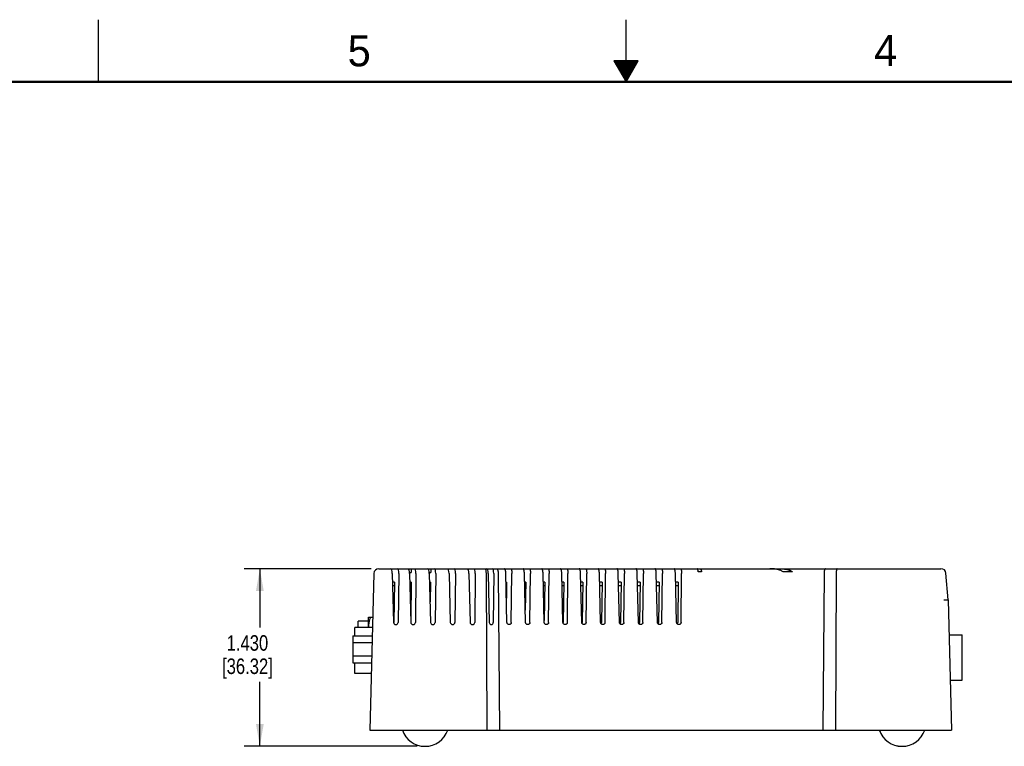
# Model space of a CAD drawing. Header units: inches. Extents: x 0 to 34, y 0 to 22.
# Tile 3 of 13: x 12.1 to 20, y 16.2 to 22. Entities that reach past the tile are written whole.
import ezdxf

# ---------------------------------------------------------------- set-up
doc = ezdxf.new("R2010")
doc.units = ezdxf.units.IN
doc.header["$LTSCALE"] = 1.87
doc.header["$MEASUREMENT"] = 0
doc.layers.get('0').update_dxf_attribs({"linetype": 'CONTINUOUS'})
doc.layers.add('DIMENSIONS', color=7, linetype='CONTINUOUS')
doc.styles.get("Standard").update_dxf_attribs({"font": 'txt', "width": 0.8})
doc.styles.add('TEXTSTYLE_2', font='txt')
doc.dimstyles.new('DIMSTYLE_2', dxfattribs={"dimtxt": 0.125, "dimasz": 0.18, "dimexe": 0.18, "dimexo": 0.0625, "dimgap": 0.09, "dimtad": 0, "dimtih": 1, "dimtoh": 1, "dimdec": 3, "dimzin": 4, "dimdsep": 46, "dimtxsty": 'STANDARD', "dimblk": '_FILLED', "dimblk1": '_FILLED', "dimblk2": '_FILLED', "dimcen": 0.09, "dimadec": 0, "dimazin": 0, "dimtp": 0.001, "dimtm": 0.001, "dimtfac": 1, "dimtdec": 3, "dimtofl": 0, "dimtmove": 0, "dimatfit": 3, "dimldrblk": '_FILLED', "dimfxl": 1, "dimtolj": 1, "dimtzin": 4, "dimarcsym": 0})

# ---------------------------------------------------------------- blocks, each defined once
blk = doc.blocks.new('_FILLED')
at = {"color": 0, "linetype": 'BYBLOCK'}
blk.add_solid([(0, 0), (-1, 0.174), (-1, -0.174)], dxfattribs=at)
blk = doc.blocks.new('*D20')
at = {"layer": 'DIMENSIONS', "color": 2, "linetype": 'CONTINUOUS'}
for p, q in [((14.946, 17.5805), (13.9255, 17.5805)), ((14.0505, 17.5805), (14.0505, 17.1075)), ((14.0505, 16.1505), (14.0505, 16.67)), ((15.3175, 16.1505), (13.9255, 16.1505))]:
    blk.add_line(p, q, dxfattribs=at)
at = {"layer": 'DIMENSIONS', "color": 2, "linetype": 'CONTINUOUS', "xscale": 0.18, "yscale": 0.18, "zscale": 0.18}
for p, rotation in [((14.0505, 17.5805), 90), ((14.0505, 16.1505), 270)]:
    blk.add_blockref('_FILLED', p, dxfattribs=dict(at, rotation=rotation))
at = {"layer": 'DIMENSIONS', "color": 2, "linetype": 'CONTINUOUS', "insert": (13.9505, 17.045), "char_height": 0.125, "width": 0.7, "attachment_point": 2, "line_spacing_factor": 0.9}
blk.add_mtext('1.430\\P[36.32]', dxfattribs=at)

msp = doc.modelspace()

# ---------------------------------------------------------------- linework, layer by layer
at = {"color": 2, "linetype": 'CONTINUOUS'}
for p, q in [((12.75, 21.5), (12.75, 22)), ((17, 21.5), (17, 22)), ((16.902, 21.6697), (17, 21.5)), ((17.098, 21.6697), (16.902, 21.6697)), ((16.9076, 21.66), (17.0924, 21.66)), ((16.9134, 21.65), (17.0866, 21.65)), ((17, 21.5), (17.098, 21.6697)), ((16.9192, 21.64), (17.0808, 21.64)), ((16.925, 21.63), (17.0751, 21.63)), ((16.9307, 21.62), (17.0693, 21.62)), ((16.9365, 21.61), (17.0635, 21.61)), ((16.9423, 21.6), (17.0578, 21.6)), ((16.9481, 21.59), (17.052, 21.59)), ((16.9538, 21.58), (17.0462, 21.58)), ((16.9596, 21.57), (17.0404, 21.57)), ((16.9654, 21.56), (17.0347, 21.56)), ((16.9712, 21.55), (17.0289, 21.55)), ((16.9769, 21.54), (17.0231, 21.54)), ((16.9827, 21.53), (17.0173, 21.53)), ((16.9885, 21.52), (17.0116, 21.52)), ((16.9942, 21.51), (17.0058, 21.51))]:
    msp.add_line(p, q, dxfattribs=at)
at = {"color": 7, "linetype": 'CONTINUOUS'}
for p, q in [((14.9685, 17.5415), (14.9354, 16.2805)), ((15.0085, 17.5805), (15.6165, 17.5805)), ((15.1173, 17.5415), (15.1273, 17.1476)), ((15.1692, 17.5415), (15.1645, 17.1476)), ((15.256, 17.5505), (15.2685, 17.5505)), ((15.256, 17.5415), (15.2661, 17.1476)), ((15.2693, 17.5805), (15.2685, 17.5505)), ((15.308, 17.5415), (15.3033, 17.1476)), ((15.4152, 17.5505), (15.4277, 17.5505)), ((15.4152, 17.5415), (15.4252, 17.1476)), ((15.4284, 17.5805), (15.4277, 17.5505)), ((15.4671, 17.5415), (15.4624, 17.1476)), ((15.5743, 17.5415), (15.5843, 17.1476)), ((15.6202, 17.5805), (17.3865, 17.5805)), ((15.6262, 17.5415), (15.6216, 17.1476)), ((15.7334, 17.5415), (15.7435, 17.1476)), ((15.7854, 17.5415), (15.7807, 17.1476)), ((15.872, 17.5415), (15.8778, 16.2805)), ((15.8896, 17.5415), (15.8985, 17.1476)), ((15.9341, 17.5415), (15.9303, 17.1476)), ((15.9698, 17.5415), (15.9795, 16.2805)), ((16.0407, 17.1476), (16.0313, 17.5415)), ((16.0757, 17.1476), (16.0801, 17.5415)), ((16.1905, 17.1476), (16.1811, 17.5415)), ((16.2257, 17.1476), (16.2301, 17.5415)), ((16.3408, 17.1476), (16.3314, 17.5415)), ((16.3761, 17.1476), (16.3805, 17.5415)), ((16.4916, 17.1476), (16.4821, 17.5415)), ((16.527, 17.1476), (16.5314, 17.5415)), ((16.6429, 17.1476), (16.6334, 17.5415)), ((16.6784, 17.1476), (16.6829, 17.5415)), ((16.7947, 17.1476), (16.7852, 17.5415)), ((16.8303, 17.1476), (16.8348, 17.5415)), ((16.947, 17.1476), (16.9374, 17.5415)), ((16.9827, 17.1476), (16.9872, 17.5415)), ((17.0998, 17.1476), (17.0902, 17.5415)), ((17.1356, 17.1476), (17.1401, 17.5415)), ((17.2531, 17.1476), (17.2434, 17.5415)), ((17.289, 17.1476), (17.2935, 17.5415)), ((17.3912, 17.5805), (17.5717, 17.5805)), ((17.4069, 17.1476), (17.3972, 17.5415)), ((17.4429, 17.1476), (17.4475, 17.5415)), ((17.5725, 17.5805), (19.536, 17.5805)), ((17.6072, 17.5555), (17.5812, 17.5555)), ((18.3405, 17.5555), (18.2637, 17.5555)), ((18.5942, 17.5415), (18.5845, 16.2805)), ((18.692, 17.5415), (18.6862, 16.2805)), ((19.5945, 17.3305), (19.5758, 17.544)), ((15.1359, 17.4705), (15.1191, 17.4705)), ((15.1197, 17.4455), (15.1355, 17.4455)), ((15.1359, 17.4705), (15.1308, 17.1476)), ((15.2699, 17.4705), (15.2578, 17.4705)), ((15.2585, 17.4455), (15.2695, 17.4455)), ((15.2699, 17.4705), (15.2653, 17.1794)), ((15.4235, 17.4705), (15.417, 17.4705)), ((15.4176, 17.4455), (15.4231, 17.4455)), ((15.4235, 17.4705), (15.421, 17.3126)), ((16.038, 17.4705), (16.033, 17.4705)), ((16.0336, 17.4455), (16.0376, 17.4455)), ((16.038, 17.4705), (16.036, 17.3435)), ((16.1917, 17.4705), (16.1828, 17.4705)), ((16.1834, 17.4455), (16.1913, 17.4455)), ((16.1892, 17.4455), (16.1876, 17.269)), ((16.1917, 17.4705), (16.1881, 17.2475)), ((16.3453, 17.4705), (16.3331, 17.4705)), ((16.3337, 17.4455), (16.3449, 17.4455)), ((16.3453, 17.4705), (16.3405, 17.164)), ((16.4989, 17.4705), (16.4839, 17.4705)), ((16.4845, 17.4455), (16.4985, 17.4455)), ((16.4989, 17.4705), (16.4938, 17.1476)), ((16.6526, 17.4705), (16.6351, 17.4705)), ((16.6357, 17.4455), (16.6522, 17.4455)), ((16.6526, 17.4705), (16.6475, 17.1476)), ((16.8062, 17.4705), (16.7869, 17.4705)), ((16.7875, 17.4455), (16.8058, 17.4455)), ((16.8062, 17.4705), (16.8011, 17.1476)), ((16.9598, 17.4705), (16.9391, 17.4705)), ((16.9397, 17.4455), (16.9594, 17.4455)), ((16.9598, 17.4705), (16.9547, 17.1476)), ((17.1135, 17.4705), (17.0919, 17.4705)), ((17.0925, 17.4455), (17.1131, 17.4455)), ((17.1135, 17.4705), (17.1084, 17.1476)), ((17.2671, 17.4705), (17.2451, 17.4705)), ((17.2458, 17.4455), (17.2667, 17.4455)), ((17.2671, 17.4705), (17.262, 17.1476)), ((17.4207, 17.4705), (17.3989, 17.4705)), ((17.3995, 17.4455), (17.4204, 17.4455)), ((17.4207, 17.4705), (17.4156, 17.1476)), ((19.5945, 17.3305), (19.622, 16.2805)), ((15.1254, 17.222), (15.1319, 17.222)), ((14.8415, 17.1062), (14.8415, 17.159)), ((14.9265, 17.159), (14.8415, 17.159)), ((14.9268, 17.19), (14.9265, 17.1895)), ((14.9265, 17.1062), (14.9265, 17.1895)), ((14.9268, 17.19), (14.9593, 17.19)), ((15.1311, 17.169), (15.1267, 17.169)), ((14.8142, 17.04), (14.8142, 17.1062)), ((14.9571, 17.1062), (14.8142, 17.1062)), ((19.6019, 17.049), (19.706, 17.049)), ((19.706, 16.684), (19.706, 17.049)), ((14.8005, 17.04), (14.8005, 16.8234)), ((14.8005, 17.04), (14.9553, 17.04)), ((14.8005, 16.9858), (14.9539, 16.9858)), ((14.8005, 16.8776), (14.9511, 16.8776)), ((14.8005, 16.8234), (14.9497, 16.8234)), ((14.8142, 16.7377), (14.8142, 16.8234)), ((14.9474, 16.7377), (14.8142, 16.7377)), ((19.6114, 16.684), (19.706, 16.684)), ((14.9354, 16.2805), (19.622, 16.2805))]:
    msp.add_line(p, q, dxfattribs=at)
at = {"color": 7, "linetype": 'CONTINUOUS', "const_width": 0.02}
msp.add_lwpolyline([(33.5, 21.5), (0.5, 21.5)], dxfattribs=at)
at = {"color": 7, "linetype": 'CONTINUOUS'}
for centre, radius, start, end in [((15.0085, 17.5405), 0.04, 90, 178.5), ((18.1756, 17.3783), 0.2007, 75.13586, 78.47888), ((19.536, 17.5405), 0.04, 5, 90), ((16.8114, 17.148), 0.0167, 181.41587, 187.52541), ((16.9637, 17.148), 0.0168, 181.43256, 188.87814), ((17.1165, 17.148), 0.0167, 181.44643, 189.75784), ((17.2698, 17.148), 0.0167, 181.45586, 190.153), ((17.4235, 17.148), 0.0166, 181.45992, 190.05141), ((15.38, 16.3427), 0.1922, 198.89001, 270.29859), ((15.382, 16.3427), 0.1922, 269.70141, 341.10999), ((19.221, 16.3427), 0.1922, 198.89001, 270.14929), ((19.222, 16.3427), 0.1922, 198.89001, 270), ((19.224, 16.3427), 0.1922, 269.70141, 341.10999)]:
    msp.add_arc(centre, radius, start, end, dxfattribs=at)
for centre, major_axis, ratio, start_param, end_param in [((15.1069, 17.5405), (-0.0008, 0.04), 0.260617, -1.549826, -0.00521), ((15.1587, 17.5405), (0.0008, 0.04), 0.260617, -1.539406, 0.00521), ((15.2456, 17.5405), (-0.0008, 0.04), 0.260617, -1.549826, -0.00521), ((15.2975, 17.5405), (0.0008, 0.04), 0.260617, -1.539406, 0.00521), ((15.4048, 17.5405), (-0.0008, 0.04), 0.260617, -1.549826, -0.00521), ((15.4566, 17.5405), (0.0008, 0.04), 0.260617, -1.539406, 0.00521), ((15.5639, 17.5405), (-0.0008, 0.04), 0.260617, -1.549826, -0.00521), ((15.6158, 17.5405), (0.0008, 0.04), 0.260617, -1.539406, 0.00521), ((15.723, 17.5405), (-0.0008, 0.04), 0.260617, -1.549826, -0.00521), ((15.7749, 17.5405), (0.0008, 0.04), 0.260617, -1.539406, 0.00521), ((15.8797, 17.5405), (-0.0007, 0.04), 0.248332, -1.548838, -0.004222), ((15.9241, 17.5405), (0.0007, 0.04), 0.248332, -1.540394, 0.004222), ((15.1459, 17.1479), (0.0186, -0.0009), 0.936471, 3.211109, 6.317795), ((15.1128, 17.1479), (0.018, -0.0006), 0.970222, -0.339086, 0.01856), ((15.2847, 17.1479), (0.0186, -0.0009), 0.936471, 3.211109, 6.317795), ((15.4438, 17.1479), (0.0186, -0.0009), 0.936471, 3.211109, 6.317795), ((15.6029, 17.1479), (0.0186, -0.0009), 0.936471, 3.211109, 6.317795), ((15.7621, 17.1479), (0.0186, -0.0009), 0.936471, 3.211109, 6.317795), ((15.9144, 17.1479), (-0.0007, 0.0174), 0.913706, 1.55223, 4.658916), ((16.4759, 17.1479), (0.018, -0.0006), 0.970222, -0.207866, 0.01856), ((16.6295, 17.1479), (0.018, -0.0006), 0.970222, -0.452718, 0.01856), ((16.7831, 17.1479), (0.018, -0.0006), 0.970222, 5.732698, 6.301745), ((16.9368, 17.1479), (0.018, -0.0006), 0.970222, 5.679676, 6.301745), ((17.0904, 17.1479), (0.018, -0.0006), 0.970222, 5.646126, 6.301745), ((17.244, 17.1479), (0.018, -0.0006), 0.970222, 5.632752, 6.301745), ((17.3977, 17.1479), (0.018, -0.0006), 0.970222, 5.639842, 6.301745)]:
    msp.add_ellipse(centre, major_axis=major_axis, ratio=ratio, start_param=start_param, end_param=end_param, dxfattribs=at)
for points, knots in [([(15.865, 17.5805), (15.8652, 17.5805), (15.8657, 17.5803), (15.8664, 17.5797), (15.867, 17.5788), (15.8677, 17.5776), (15.8682, 17.576), (15.8691, 17.5733), (15.8695, 17.5711), (15.8698, 17.5695)], [0, 0, 0, 0, 0.05448, 0.121923, 0.209311, 0.319693, 0.454269, 0.61296, 1, 1, 1, 1]), ([(15.8698, 17.5695), (15.8702, 17.5675), (15.8708, 17.5633), (15.8712, 17.5591), (15.8714, 17.5569)], [0, 0, 0, 0, 0.464588, 1, 1, 1, 1]), ([(15.8714, 17.5569), (15.8715, 17.5556), (15.8718, 17.5505), (15.872, 17.5454), (15.872, 17.5415)], [0, 0, 0, 0, 0.240368, 1, 1, 1, 1]), ([(15.958, 17.5805), (15.9584, 17.5805), (15.9592, 17.5803), (15.9603, 17.5797), (15.9614, 17.5788), (15.963, 17.577), (15.9647, 17.5737), (15.9664, 17.569), (15.9678, 17.5631), (15.9689, 17.5564), (15.9696, 17.5491), (15.9698, 17.5441), (15.9698, 17.5415)], [0, 0, 0, 0, 0.026651, 0.055799, 0.089193, 0.127937, 0.223362, 0.34302, 0.484962, 0.645399, 0.819432, 1, 1, 1, 1]), ([(16.0313, 17.5415), (16.0312, 17.5441), (16.031, 17.5491), (16.0303, 17.5564), (16.0293, 17.5631), (16.028, 17.5689), (16.0265, 17.5737), (16.025, 17.5769), (16.0237, 17.5788), (16.0228, 17.5797), (16.0218, 17.5803), (16.0212, 17.5805), (16.0208, 17.5805)], [0, 0, 0, 0, 0.183595, 0.360526, 0.523565, 0.667494, 0.788063, 0.882632, 0.919963, 0.951127, 0.977164, 1, 1, 1, 1]), ([(16.071, 17.5805), (16.0726, 17.5805), (16.0743, 17.5784), (16.0755, 17.5759), (16.0763, 17.5739), (16.077, 17.5717), (16.0779, 17.5681), (16.0789, 17.563), (16.0796, 17.5564), (16.0801, 17.5491), (16.0801, 17.5441), (16.0801, 17.5415)], [0, 0, 0, 0, 0.112198, 0.156016, 0.206624, 0.263856, 0.327445, 0.472082, 0.636271, 0.814691, 1, 1, 1, 1]), ([(16.1811, 17.5415), (16.181, 17.5441), (16.1808, 17.5491), (16.1801, 17.5564), (16.1791, 17.5631), (16.1778, 17.5689), (16.1763, 17.5737), (16.1748, 17.5769), (16.1735, 17.5788), (16.1726, 17.5797), (16.1716, 17.5803), (16.1709, 17.5805), (16.1706, 17.5805)], [0, 0, 0, 0, 0.183733, 0.360754, 0.52381, 0.66769, 0.788172, 0.882654, 0.919957, 0.951108, 0.977148, 1, 1, 1, 1]), ([(16.221, 17.5805), (16.2225, 17.5805), (16.2242, 17.5784), (16.2255, 17.5759), (16.2263, 17.5739), (16.227, 17.5717), (16.2279, 17.5681), (16.2288, 17.5631), (16.2296, 17.5564), (16.23, 17.5491), (16.2301, 17.5441), (16.2301, 17.5415)], [0, 0, 0, 0, 0.11217, 0.155944, 0.206503, 0.263688, 0.327237, 0.471833, 0.636047, 0.814561, 1, 1, 1, 1]), ([(16.3314, 17.5415), (16.3313, 17.5441), (16.3311, 17.5491), (16.3304, 17.5564), (16.3294, 17.5631), (16.3281, 17.5689), (16.3266, 17.5737), (16.3251, 17.5769), (16.3238, 17.5788), (16.3229, 17.5797), (16.3219, 17.5803), (16.3212, 17.5805), (16.3209, 17.5805)], [0, 0, 0, 0, 0.183885, 0.361004, 0.524077, 0.667905, 0.788291, 0.882679, 0.91995, 0.951087, 0.977131, 1, 1, 1, 1]), ([(16.3714, 17.5805), (16.3729, 17.5805), (16.3747, 17.5784), (16.3759, 17.5759), (16.3767, 17.5739), (16.3774, 17.5717), (16.3783, 17.5681), (16.3793, 17.5631), (16.38, 17.5564), (16.3805, 17.5491), (16.3805, 17.5441), (16.3805, 17.5415)], [0, 0, 0, 0, 0.11214, 0.155866, 0.206372, 0.263505, 0.32701, 0.471561, 0.635802, 0.814419, 1, 1, 1, 1]), ([(16.4821, 17.5415), (16.4821, 17.5441), (16.4818, 17.5491), (16.4811, 17.5564), (16.4801, 17.5631), (16.4788, 17.5689), (16.4773, 17.5737), (16.4758, 17.5769), (16.4745, 17.5788), (16.4736, 17.5797), (16.4726, 17.5803), (16.472, 17.5805), (16.4716, 17.5805)], [0, 0, 0, 0, 0.184049, 0.361276, 0.524367, 0.668139, 0.78842, 0.882706, 0.919943, 0.951064, 0.977112, 1, 1, 1, 1]), ([(16.5223, 17.5805), (16.5239, 17.5805), (16.5256, 17.5784), (16.5268, 17.5759), (16.5276, 17.5739), (16.5283, 17.5717), (16.5292, 17.5682), (16.5302, 17.5631), (16.531, 17.5564), (16.5314, 17.5491), (16.5315, 17.5441), (16.5314, 17.5415)], [0, 0, 0, 0, 0.112109, 0.155783, 0.206231, 0.263308, 0.326764, 0.471266, 0.635535, 0.814263, 1, 1, 1, 1]), ([(16.6334, 17.5415), (16.6333, 17.5441), (16.6331, 17.5491), (16.6324, 17.5564), (16.6314, 17.5631), (16.6301, 17.5689), (16.6286, 17.5737), (16.6271, 17.5769), (16.6258, 17.5788), (16.6248, 17.5797), (16.6239, 17.5803), (16.6232, 17.5805), (16.6229, 17.5805)], [0, 0, 0, 0, 0.184227, 0.361569, 0.524681, 0.668392, 0.788559, 0.882734, 0.919935, 0.951039, 0.977091, 1, 1, 1, 1]), ([(16.6737, 17.5805), (16.6753, 17.5805), (16.677, 17.5784), (16.6782, 17.5759), (16.679, 17.574), (16.6797, 17.5717), (16.6807, 17.5682), (16.6816, 17.5631), (16.6824, 17.5564), (16.6828, 17.5491), (16.6829, 17.5441), (16.6829, 17.5415)], [0, 0, 0, 0, 0.112077, 0.155695, 0.206081, 0.263096, 0.326499, 0.470947, 0.635246, 0.814093, 1, 1, 1, 1]), ([(16.7852, 17.5415), (16.7851, 17.5441), (16.7849, 17.5491), (16.7841, 17.5564), (16.7831, 17.5631), (16.7818, 17.569), (16.7803, 17.5737), (16.7788, 17.5769), (16.7775, 17.5788), (16.7766, 17.5797), (16.7756, 17.5803), (16.7749, 17.5805), (16.7746, 17.5805)], [0, 0, 0, 0, 0.184418, 0.361885, 0.525019, 0.668663, 0.788709, 0.882765, 0.919927, 0.951013, 0.977069, 1, 1, 1, 1]), ([(16.8256, 17.5805), (16.8271, 17.5805), (16.8289, 17.5784), (16.8301, 17.5759), (16.8309, 17.574), (16.8316, 17.5717), (16.8326, 17.5682), (16.8335, 17.5631), (16.8343, 17.5564), (16.8347, 17.5491), (16.8348, 17.5441), (16.8348, 17.5415)], [0, 0, 0, 0, 0.112043, 0.155602, 0.205921, 0.26287, 0.326216, 0.470604, 0.634934, 0.81391, 1, 1, 1, 1]), ([(16.9374, 17.5415), (16.9373, 17.5441), (16.9371, 17.5492), (16.9364, 17.5565), (16.9353, 17.5632), (16.934, 17.569), (16.9325, 17.5737), (16.931, 17.5769), (16.9297, 17.5788), (16.9288, 17.5797), (16.9278, 17.5803), (16.9271, 17.5805), (16.9268, 17.5805)], [0, 0, 0, 0, 0.184623, 0.362223, 0.52538, 0.668953, 0.788868, 0.882797, 0.919917, 0.950984, 0.977045, 1, 1, 1, 1]), ([(16.978, 17.5805), (16.9795, 17.5805), (16.9813, 17.5784), (16.9825, 17.5759), (16.9833, 17.574), (16.984, 17.5717), (16.985, 17.5682), (16.9859, 17.5631), (16.9867, 17.5565), (16.9872, 17.5491), (16.9872, 17.5441), (16.9872, 17.5415)], [0, 0, 0, 0, 0.112009, 0.155504, 0.205752, 0.26263, 0.325914, 0.470237, 0.6346, 0.813713, 1, 1, 1, 1]), ([(17.0902, 17.5415), (17.0901, 17.5441), (17.0898, 17.5492), (17.0891, 17.5565), (17.0881, 17.5632), (17.0868, 17.569), (17.0853, 17.5738), (17.0838, 17.577), (17.0824, 17.5788), (17.0815, 17.5797), (17.0805, 17.5803), (17.0798, 17.5805), (17.0795, 17.5805)], [0, 0, 0, 0, 0.184842, 0.362585, 0.525765, 0.669261, 0.789038, 0.882831, 0.919907, 0.950953, 0.97702, 1, 1, 1, 1]), ([(17.1309, 17.5805), (17.1312, 17.5805), (17.1319, 17.5803), (17.1328, 17.5797), (17.1337, 17.5788), (17.1346, 17.5775), (17.1354, 17.5759), (17.1362, 17.574), (17.1369, 17.5718), (17.1379, 17.5682), (17.1388, 17.5632), (17.1396, 17.5565), (17.1401, 17.5492), (17.1401, 17.5441), (17.1401, 17.5415)], [0, 0, 0, 0, 0.022934, 0.048719, 0.07936, 0.116003, 0.159233, 0.209176, 0.265721, 0.328652, 0.47225, 0.6359, 0.814348, 1, 1, 1, 1]), ([(17.2434, 17.5415), (17.2433, 17.5441), (17.2431, 17.5492), (17.2424, 17.5565), (17.2413, 17.5632), (17.24, 17.569), (17.2385, 17.5738), (17.237, 17.577), (17.2357, 17.5788), (17.2347, 17.5797), (17.2338, 17.5803), (17.2331, 17.5805), (17.2327, 17.5805)], [0, 0, 0, 0, 0.185076, 0.36297, 0.526175, 0.669589, 0.789217, 0.882867, 0.919896, 0.95092, 0.976993, 1, 1, 1, 1]), ([(17.2843, 17.5805), (17.2846, 17.5805), (17.2853, 17.5803), (17.2862, 17.5797), (17.2871, 17.5788), (17.2884, 17.577), (17.2898, 17.5738), (17.2911, 17.569), (17.2922, 17.5632), (17.293, 17.5565), (17.2935, 17.5492), (17.2936, 17.5441), (17.2935, 17.5415)], [0, 0, 0, 0, 0.022963, 0.048755, 0.079376, 0.115973, 0.20891, 0.328207, 0.471751, 0.635461, 0.814092, 1, 1, 1, 1]), ([(17.3903, 17.5774), (17.3901, 17.5779), (17.3895, 17.5786), (17.3887, 17.5795), (17.3878, 17.5802), (17.387, 17.5805), (17.3865, 17.5805)], [0, 0, 0, 0, 0.318287, 0.522287, 0.700178, 1, 1, 1, 1]), ([(17.3972, 17.5415), (17.3971, 17.5453), (17.3966, 17.5526), (17.3954, 17.5614), (17.3941, 17.5676), (17.393, 17.5715), (17.3918, 17.5747), (17.3908, 17.5766), (17.3903, 17.5774)], [0, 0, 0, 0, 0.311111, 0.594562, 0.718763, 0.828521, 0.922509, 1, 1, 1, 1]), ([(17.4381, 17.5805), (17.4385, 17.5805), (17.4392, 17.5803), (17.4401, 17.5797), (17.441, 17.5788), (17.4423, 17.577), (17.4437, 17.5738), (17.445, 17.569), (17.4461, 17.5632), (17.447, 17.5565), (17.4474, 17.5492), (17.4475, 17.5441), (17.4475, 17.5415)], [0, 0, 0, 0, 0.02299, 0.048786, 0.07938, 0.115922, 0.208697, 0.327833, 0.471298, 0.635048, 0.813849, 1, 1, 1, 1]), ([(17.5812, 17.5555), (17.581, 17.5573), (17.5805, 17.5607), (17.5797, 17.5656), (17.5786, 17.5699), (17.5775, 17.5736), (17.5762, 17.5765), (17.575, 17.5784), (17.5739, 17.5795), (17.573, 17.5802), (17.5722, 17.5805), (17.5717, 17.5805)], [0, 0, 0, 0, 0.194676, 0.373685, 0.532982, 0.670298, 0.784264, 0.874891, 0.912085, 0.944625, 1, 1, 1, 1]), ([(17.5976, 17.5805), (17.5981, 17.5805), (17.599, 17.5802), (17.5999, 17.5795), (17.6009, 17.5784), (17.6022, 17.5765), (17.6034, 17.5736), (17.6046, 17.5699), (17.6057, 17.5656), (17.6065, 17.5607), (17.607, 17.5573), (17.6072, 17.5555)], [0, 0, 0, 0, 0.055465, 0.088034, 0.125245, 0.215875, 0.329816, 0.467094, 0.626352, 0.805334, 1, 1, 1, 1]), ([(18.2157, 17.575), (18.2062, 17.5769), (18.1868, 17.5796), (18.1674, 17.5805), (18.1576, 17.5805)], [0, 0, 0, 0, 0.499914, 1, 1, 1, 1]), ([(18.2637, 17.5555), (18.2611, 17.5577), (18.2554, 17.5615), (18.2463, 17.566), (18.2368, 17.5695), (18.2303, 17.5715), (18.2271, 17.5723)], [0, 0, 0, 0, 0.252847, 0.503028, 0.75189, 1, 1, 1, 1]), ([(18.2355, 17.5805), (18.2382, 17.5805), (18.2486, 17.5803), (18.259, 17.5797), (18.2668, 17.5789)], [0, 0, 0, 0, 0.250143, 1, 1, 1, 1]), ([(18.2668, 17.5789), (18.2733, 17.5783), (18.2861, 17.5766), (18.302, 17.5731), (18.3145, 17.5693), (18.3237, 17.5658), (18.3325, 17.5614), (18.338, 17.5577), (18.3405, 17.5555)], [0, 0, 0, 0, 0.248432, 0.49715, 0.621848, 0.746954, 0.872774, 1, 1, 1, 1]), ([(18.606, 17.5805), (18.6056, 17.5805), (18.6048, 17.5803), (18.6036, 17.5797), (18.6025, 17.5788), (18.601, 17.577), (18.5993, 17.5737), (18.5976, 17.569), (18.5962, 17.5631), (18.5951, 17.5564), (18.5944, 17.5491), (18.5942, 17.5441), (18.5942, 17.5415)], [0, 0, 0, 0, 0.026651, 0.055799, 0.089193, 0.127937, 0.223362, 0.34302, 0.484962, 0.645399, 0.819432, 1, 1, 1, 1]), ([(18.699, 17.5805), (18.6987, 17.5805), (18.6982, 17.5803), (18.6976, 17.5797), (18.6969, 17.5788), (18.6963, 17.5776), (18.6957, 17.576), (18.6951, 17.5741), (18.6946, 17.5719), (18.6939, 17.5684), (18.6932, 17.5633), (18.6925, 17.5566), (18.6921, 17.5492), (18.692, 17.5441), (18.692, 17.5415)], [0, 0, 0, 0, 0.01679, 0.03758, 0.064525, 0.098565, 0.140067, 0.189007, 0.245198, 0.308394, 0.454271, 0.622363, 0.807121, 1, 1, 1, 1]), ([(19.56, 17.3292), (19.5645, 17.3295), (19.5727, 17.3299), (19.5823, 17.3303), (19.5885, 17.3305), (19.5917, 17.3306), (19.5936, 17.3305), (19.5945, 17.3305)], [0, 0, 0, 0, 0.391727, 0.714468, 0.836068, 0.925836, 1, 1, 1, 1]), ([(14.9269, 17.1062), (14.9271, 17.1098), (14.9275, 17.1169), (14.9286, 17.1275), (14.9301, 17.138), (14.9327, 17.1521), (14.9368, 17.1695), (14.941, 17.1832), (14.9433, 17.19)], [0, 0, 0, 0, 0.124389, 0.248882, 0.37353, 0.49837, 0.748692, 1, 1, 1, 1]), ([(16.0583, 17.1305), (16.0561, 17.1305), (16.0515, 17.1314), (16.0467, 17.1345), (16.0437, 17.138), (16.0415, 17.1419), (16.0408, 17.1454), (16.0407, 17.1476)], [0, 0, 0, 0, 0.249053, 0.498463, 0.624053, 0.75003, 1, 1, 1, 1]), ([(16.0757, 17.1476), (16.0757, 17.1454), (16.075, 17.1419), (16.0728, 17.138), (16.0706, 17.1354), (16.068, 17.1332), (16.064, 17.1311), (16.0606, 17.1305), (16.0583, 17.1305)], [0, 0, 0, 0, 0.249821, 0.375574, 0.500918, 0.626045, 0.751055, 1, 1, 1, 1]), ([(16.2082, 17.1305), (16.206, 17.1305), (16.2014, 17.1314), (16.1966, 17.1345), (16.1936, 17.138), (16.1914, 17.1419), (16.1906, 17.1454), (16.1905, 17.1476)], [0, 0, 0, 0, 0.249211, 0.498678, 0.624245, 0.750173, 1, 1, 1, 1]), ([(16.2257, 17.1476), (16.2256, 17.1454), (16.2249, 17.1419), (16.2227, 17.138), (16.2205, 17.1354), (16.2179, 17.1332), (16.2139, 17.1311), (16.2105, 17.1305), (16.2082, 17.1305)], [0, 0, 0, 0, 0.249658, 0.37537, 0.500705, 0.625859, 0.750918, 1, 1, 1, 1]), ([(16.3586, 17.1305), (16.3563, 17.1305), (16.3518, 17.1313), (16.3469, 17.1345), (16.3439, 17.138), (16.3417, 17.1419), (16.3409, 17.1454), (16.3408, 17.1476)], [0, 0, 0, 0, 0.24935, 0.498867, 0.624411, 0.750297, 1, 1, 1, 1]), ([(16.3761, 17.1476), (16.3761, 17.1454), (16.3753, 17.1419), (16.3731, 17.138), (16.3709, 17.1354), (16.3683, 17.1332), (16.3643, 17.1311), (16.3608, 17.1305), (16.3586, 17.1305)], [0, 0, 0, 0, 0.249515, 0.375191, 0.50052, 0.625699, 0.7508, 1, 1, 1, 1]), ([(16.5094, 17.1305), (16.5072, 17.1305), (16.5026, 17.1313), (16.4977, 17.1345), (16.4947, 17.1379), (16.4925, 17.1419), (16.4917, 17.1453), (16.4916, 17.1476)], [0, 0, 0, 0, 0.249469, 0.499029, 0.624553, 0.750402, 1, 1, 1, 1]), ([(16.527, 17.1476), (16.527, 17.1454), (16.5262, 17.1419), (16.524, 17.138), (16.5218, 17.1353), (16.5191, 17.1332), (16.5151, 17.1311), (16.5117, 17.1305), (16.5094, 17.1305)], [0, 0, 0, 0, 0.249391, 0.375038, 0.500362, 0.625565, 0.750703, 1, 1, 1, 1]), ([(16.6608, 17.1305), (16.6585, 17.1305), (16.6539, 17.1313), (16.649, 17.1345), (16.646, 17.1379), (16.6438, 17.1419), (16.643, 17.1453), (16.6429, 17.1476)], [0, 0, 0, 0, 0.249569, 0.499163, 0.62467, 0.750487, 1, 1, 1, 1]), ([(16.6784, 17.1476), (16.6784, 17.1454), (16.6776, 17.1419), (16.6754, 17.1379), (16.6732, 17.1353), (16.6705, 17.1332), (16.6665, 17.1311), (16.663, 17.1305), (16.6608, 17.1305)], [0, 0, 0, 0, 0.249286, 0.37491, 0.500232, 0.625457, 0.750625, 1, 1, 1, 1]), ([(16.8126, 17.1305), (16.8105, 17.1305), (16.8062, 17.1312), (16.8006, 17.1345), (16.7965, 17.1396), (16.7951, 17.1437), (16.7949, 17.1458)], [0, 0, 0, 0, 0.249799, 0.499566, 0.74964, 1, 1, 1, 1]), ([(16.8303, 17.1476), (16.8303, 17.1454), (16.8295, 17.1419), (16.8273, 17.1379), (16.8243, 17.1345), (16.8195, 17.1313), (16.8149, 17.1305), (16.8126, 17.1305)], [0, 0, 0, 0, 0.249495, 0.375248, 0.500717, 0.750275, 1, 1, 1, 1]), ([(16.965, 17.1305), (16.9629, 17.1305), (16.9586, 17.1312), (16.9531, 17.1344), (16.9489, 17.1393), (16.9475, 17.1434), (16.9472, 17.1454)], [0, 0, 0, 0, 0.249836, 0.499604, 0.7496, 1, 1, 1, 1]), ([(16.9827, 17.1476), (16.9827, 17.1453), (16.9819, 17.1419), (16.9797, 17.1379), (16.9767, 17.1345), (16.9718, 17.1313), (16.9672, 17.1305), (16.965, 17.1305)], [0, 0, 0, 0, 0.249429, 0.37517, 0.50064, 0.750238, 1, 1, 1, 1]), ([(17.1178, 17.1305), (17.1157, 17.1305), (17.1115, 17.1312), (17.106, 17.1343), (17.1018, 17.1391), (17.1004, 17.1431), (17.1, 17.1452)], [0, 0, 0, 0, 0.249864, 0.499635, 0.749581, 1, 1, 1, 1]), ([(17.1356, 17.1476), (17.1356, 17.1453), (17.1348, 17.1419), (17.1326, 17.1379), (17.1296, 17.1345), (17.1247, 17.1313), (17.1201, 17.1305), (17.1178, 17.1305)], [0, 0, 0, 0, 0.249383, 0.375118, 0.500591, 0.750222, 1, 1, 1, 1]), ([(17.2711, 17.1305), (17.2691, 17.1305), (17.2649, 17.1312), (17.2593, 17.1343), (17.2552, 17.139), (17.2537, 17.143), (17.2533, 17.1451)], [0, 0, 0, 0, 0.249881, 0.499654, 0.749571, 1, 1, 1, 1]), ([(17.289, 17.1476), (17.289, 17.1453), (17.2882, 17.1419), (17.286, 17.1379), (17.2829, 17.1344), (17.278, 17.1313), (17.2734, 17.1305), (17.2711, 17.1305)], [0, 0, 0, 0, 0.249358, 0.375092, 0.50057, 0.750227, 1, 1, 1, 1]), ([(17.425, 17.1305), (17.4229, 17.1305), (17.4187, 17.1312), (17.4132, 17.1343), (17.4089, 17.1391), (17.4075, 17.1431), (17.4071, 17.1451)], [0, 0, 0, 0, 0.249886, 0.499657, 0.749565, 1, 1, 1, 1]), ([(17.4429, 17.1476), (17.4429, 17.1453), (17.4421, 17.1419), (17.4399, 17.1379), (17.4368, 17.1344), (17.4319, 17.1313), (17.4273, 17.1305), (17.425, 17.1305)], [0, 0, 0, 0, 0.249352, 0.375093, 0.500578, 0.750252, 1, 1, 1, 1])]:
    msp.add_open_spline(points, degree=3, knots=knots, dxfattribs=at)

# ---------------------------------------------------------------- texts
at = {"color": 2, "linetype": 'CONTINUOUS', "char_height": 0.25, "width": 0.25, "attachment_point": 1, "line_spacing_factor": 0.9, "style": 'TEXTSTYLE_2'}
for s, insert in [('5', (14.7577, 21.8747)), ('4', (18.9977, 21.8777))]:
    msp.add_mtext(s, dxfattribs=dict(at, insert=insert))

# ---------------------------------------------------------------- dimensions: what is measured, and where the dimension line sits
at = {"layer": 'DIMENSIONS', "color": 2, "linetype": 'CONTINUOUS'}
dim = msp.add_linear_dim(base=(14.0505, 16.1505), p1=(14.946, 17.5805), p2=(15.3175, 16.1505), angle=270, dimstyle='DIMSTYLE_2', dxfattribs=at)
dim.commit()
dim.dimension.update_dxf_attribs({"geometry": '*D20', "text_midpoint": (13.9005, 16.8887), "dimtype": 160})

doc.saveas('drawing.dxf')
